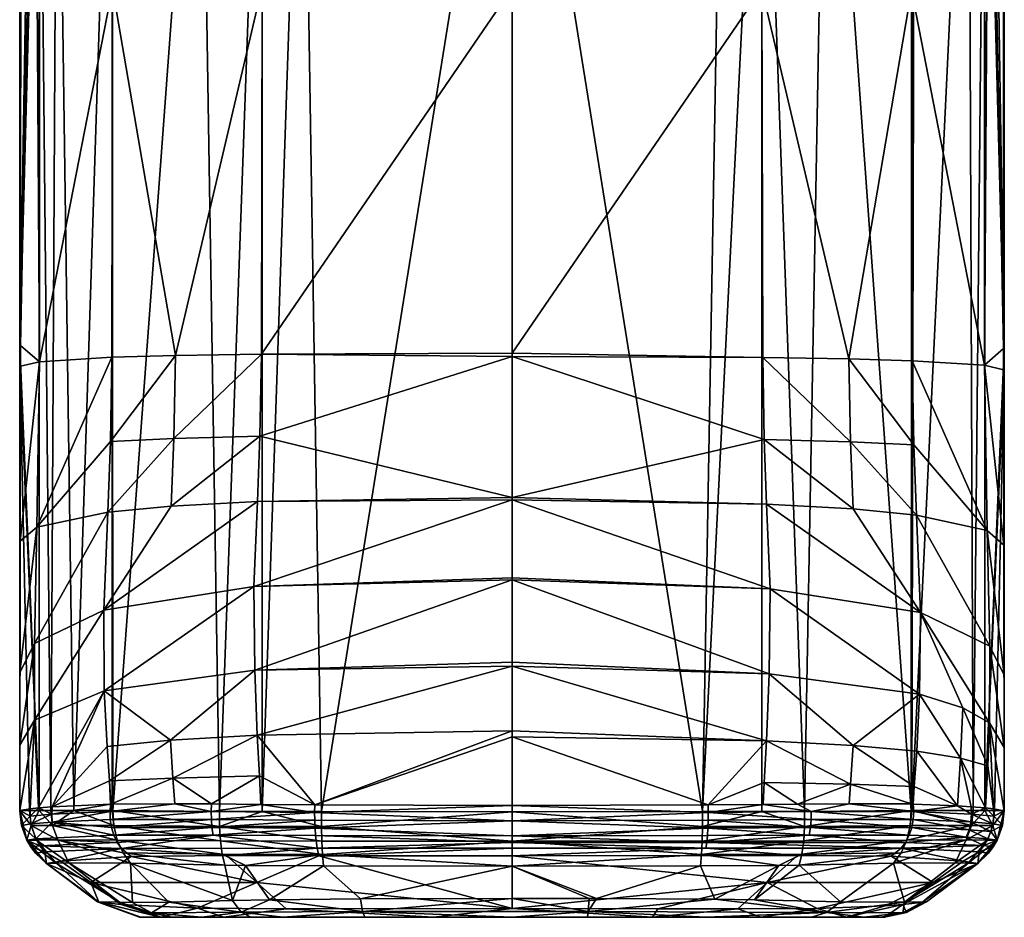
# Model space of a CAD drawing. Header units: centimetres. Extents: x -6.4 to 7.8, y -12.2 to -8.5.
# Tile 3 of 8: x -2.4 to -0.3, y -12.2 to -10.3. Entities that reach past the tile are written whole.
import ezdxf

# ---------------------------------------------------------------- set-up
doc = ezdxf.new("R2010")
doc.units = ezdxf.units.CM
doc.layers.get('0').update_dxf_attribs({"true_color": 0x5890e1})

msp = doc.modelspace()

# ---------------------------------------------------------------- meshes
at = {"color": 231, "true_color": 0xe499b8}
mesh = msp.add_polyface(dxfattribs=at)
corners = [(-1.3535, -11.9681, 29.4155), (-1.7472, -11.968, 29.4348), (-1.3535, -9.5143, 29.4155), (-1.7862, -9.5143, 29.4401), (-1.8694, -11.9679, 29.455), (-1.8694, -9.5143, 29.4552), (-1.9575, -11.9677, 29.4783), (-1.9967, -9.5143, 29.4921), (-2.1776, -11.9658, 29.6046), (-2.179, -9.5143, 29.606), (-2.179, -11.9658, 29.606), (-2.1793, -9.5143, 29.6063), (-2.2583, -11.9654, 29.7127), (-2.2929, -9.5143, 29.7885), (-2.3056, -11.9654, 29.8247), (-2.3298, -9.5143, 29.9155), (-2.3299, -11.9655, 29.9154), (-2.3695, -11.0049, 30.4315), (-2.3695, -11.0478, 30.4315), (-2.3497, -11.9657, 30.0349), (-2.3695, -11.9661, 30.4315), (-1.3535, -11.3191, 31.7995), (-1.3535, -11.0277, 31.5694), (-1.8741, -11.1924, 31.6137), (-1.8788, -11.3274, 31.748), (-2.0574, -11.3369, 31.676), (-2.1966, -11.552, 31.8862), (-2.1881, -11.3493, 31.5667), (-2.3398, -11.6209, 31.5091), (-2.3344, -11.3804, 31.217), (-2.3701, -11.6803, 31.0811), (-2.3692, -11.4095, 30.7722), (-2.3698, -11.831, 31.4467), (-2.3392, -11.7794, 31.8622), (-2.1953, -11.7186, 32.2338), (-1.8863, -11.5033, 32.0868), (-1.8847, -11.6757, 32.4301), (-1.3535, -11.489, 32.156), (-1.3535, -11.6593, 32.4872), (-1.3535, -11.4848, 32.1456), (-1.3535, -11.3242, 31.8072), (-1.3535, -11.8013, 32.6145), (-1.3535, -11.6672, 32.4975), (-1.8795, -11.8101, 32.5627), (-2.0585, -11.8202, 32.4903), (-1.8711, -11.0232, 31.5241), (-2.052, -11.1971, 31.5478), (-2.0485, -11.026, 31.4623), (-2.1827, -11.2034, 31.4465), (-2.1796, -11.0296, 31.3664), (-2.3292, -11.0387, 31.0497), (-2.3687, -11.0478, 30.6121), (-1.3535, -11.0208, 31.5665), (-2.3687, -11.0049, 30.6008)]
mesh.append_faces([[corners[k] for k in face] for face in [(0, 1, 2), (3, 1, 4), (5, 4, 6), (7, 6, 8), (9, 8, 10), (11, 10, 12), (13, 12, 14), (15, 14, 16), (17, 16, 18), (17, 15, 16), (16, 19, 18), (18, 19, 20), (21, 22, 23), (24, 23, 25), (26, 25, 27), (28, 27, 29), (30, 29, 31), (30, 28, 29), (30, 32, 28), (28, 32, 33), (26, 33, 34), (35, 34, 36), (37, 36, 38), (37, 35, 36), (37, 39, 35), (35, 39, 40), (24, 40, 21), (23, 24, 21), (41, 42, 43), (43, 42, 36), (44, 36, 34), (42, 38, 36), (23, 22, 45), (46, 45, 47), (48, 47, 49), (29, 49, 50), (31, 50, 51), (31, 29, 50), (22, 52, 45), (51, 50, 53), (27, 28, 26), (26, 28, 33), (34, 35, 26), (26, 35, 24), (25, 26, 24), (49, 29, 48), (48, 29, 27), (46, 27, 25), (23, 46, 25), (23, 45, 46), (47, 48, 46), (46, 48, 27), (24, 35, 40), (53, 17, 18), (51, 18, 31), (51, 53, 18), (18, 20, 31), (31, 20, 30)]], dxfattribs={"color": 231})
mesh = msp.add_polyface(dxfattribs=at)
corners = [(-1.3535, -9.5143, 29.4155), (-1.7472, -11.968, 29.4348), (-1.7862, -9.5143, 29.4401), (-2.3695, -11.0049, 30.4315), (-2.3448, -9.5143, 29.9984), (-2.3298, -9.5143, 29.9155), (-2.3648, -9.5143, 30.2145), (-2.3695, -9.5143, 30.4315), (-2.2929, -9.5143, 29.7885), (-2.3056, -11.9654, 29.8247), (-2.1793, -9.5143, 29.6063), (-2.2583, -11.9654, 29.7127), (-2.179, -9.5143, 29.606), (-2.179, -11.9658, 29.606), (-1.9967, -9.5143, 29.4921), (-2.1776, -11.9658, 29.6046), (-1.8694, -9.5143, 29.4552), (-1.9575, -11.9677, 29.4783), (-1.8694, -11.9679, 29.455), (-1.7744, -9.5143, 31.4245), (-1.8693, -10.2639, 31.4167), (-1.3535, -10.263, 31.4565), (-1.8694, -9.5143, 31.4078), (-2.1611, -9.5143, 31.2739), (-2.1783, -10.2665, 31.2659), (-2.179, -9.5143, 31.257), (-2.2816, -9.5143, 31.1025), (-2.3297, -9.5143, 30.9474), (-2.3292, -11.0387, 31.0497), (-2.1796, -11.0296, 31.3664), (-2.0485, -11.026, 31.4623), (-2.339, -9.5143, 30.8999), (-2.3687, -11.0049, 30.6008), (-2.3692, -9.5143, 30.4807), (-1.3535, -10.2667, 31.4566), (-1.8711, -11.0232, 31.5241), (-2.3694, -9.5143, 30.4561), (-2.3454, -9.5107, 30.0051), (-2.3294, -9.5107, 29.9156), (-2.3644, -9.5107, 30.2145), (-2.2949, -9.5107, 29.7945), (-2.18, -9.5107, 29.6075), (-1.7817, -9.5107, 29.4398), (-1.8693, -9.5107, 29.4555), (-1.9929, -9.5107, 29.491), (-2.3679, -9.5066, 30.4315), (-2.3677, -9.5066, 30.4807), (-2.1594, -9.5107, 31.2748), (-2.2826, -9.5107, 31.0993), (-2.3394, -9.5107, 30.8956), (-1.7682, -9.5068, 31.4239), (-1.3535, -9.5143, 31.4475)]
mesh.append_faces([[corners[k] for k in face] for face in [(0, 1, 2), (3, 4, 5), (3, 6, 4), (3, 7, 6), (5, 8, 9), (8, 10, 11), (10, 12, 13), (12, 14, 15), (14, 16, 17), (16, 2, 18), (19, 20, 21), (19, 22, 20), (20, 22, 23), (24, 23, 25), (26, 24, 25), (26, 27, 24), (24, 27, 28), (29, 24, 28), (29, 30, 24), (24, 30, 20), (23, 24, 20), (27, 31, 28), (28, 31, 32), (31, 33, 32), (34, 20, 35), (35, 20, 30), (7, 3, 36), (36, 3, 33), (33, 3, 32), (37, 38, 4), (6, 37, 4), (6, 39, 37), (6, 7, 39), (38, 40, 5), (4, 38, 5), (40, 41, 8), (5, 40, 8), (0, 2, 42), (42, 2, 43), (43, 2, 16), (44, 16, 14), (41, 14, 12), (10, 41, 12), (10, 8, 41), (44, 43, 16), (41, 44, 14), (36, 45, 7), (36, 33, 46), (47, 48, 25), (23, 47, 25), (23, 22, 47), (49, 33, 31), (27, 49, 31), (27, 48, 49), (27, 26, 48), (48, 26, 25), (22, 19, 50), (50, 19, 51)]], dxfattribs={"color": 231})
mesh = msp.add_polyface(dxfattribs=at)
corners = [(-0.3375, -9.5143, 30.4315), (-0.3374, -11.0112, 30.4315), (-0.3607, -9.5143, 30.0081), (-0.3772, -9.5143, 29.9155), (-0.4013, -11.9654, 29.8247), (-0.411, -9.5143, 29.7965), (-0.528, -11.9658, 29.606), (-0.5227, -9.5143, 29.6113), (-0.528, -9.5143, 29.606), (-0.9598, -11.968, 29.4348), (-0.9167, -9.5143, 29.4408), (-0.8375, -9.5143, 29.4551), (-1.3535, -9.5143, 29.4155), (-0.705, -9.5143, 29.4941), (-0.7494, -11.9677, 29.4783), (-0.5293, -11.9658, 29.6046), (-1.8711, -11.0232, 31.5241), (-1.3535, -11.0208, 31.5665), (-1.3535, -10.2667, 31.4566), (-1.8693, -10.2639, 31.4167), (-1.3535, -10.263, 31.4565), (-1.7744, -9.5143, 31.4245), (-1.3535, -9.5143, 31.4475), (-0.934, -9.5143, 31.4247), (-0.8376, -10.2677, 31.4169), (-0.8375, -9.5143, 31.4077), (-0.5473, -9.5143, 31.2751), (-0.8357, -11.0301, 31.5268), (-0.6583, -11.0329, 31.4649), (-0.5273, -11.0367, 31.3688), (-0.3777, -11.046, 31.0517), (-0.5286, -10.2702, 31.266), (-0.3682, -9.5143, 30.9019), (-0.3383, -11.0112, 30.6024), (-0.3377, -9.5143, 30.4807), (-0.3772, -9.5143, 30.9474), (-0.4261, -9.5143, 31.1042), (-0.528, -9.5143, 31.257), (-0.3376, -9.5143, 30.4561), (-0.3604, -9.5107, 30.0128), (-0.4098, -9.5107, 29.8007), (-0.5232, -9.5107, 29.6112), (-0.7102, -9.5107, 29.4924), (-0.9227, -9.5107, 29.4401), (-0.3389, -9.5068, 30.4315), (-0.3391, -9.5068, 30.4807), (-0.3675, -9.5107, 30.8956), (-0.4243, -9.5107, 31.0993), (-0.9387, -9.5068, 31.4239), (-0.5474, -9.5107, 31.2748)]
mesh.append_faces([[corners[k] for k in face] for face in [(0, 1, 2), (2, 1, 3), (4, 5, 3), (5, 6, 7), (7, 6, 8), (9, 10, 11), (9, 12, 10), (11, 13, 14), (13, 8, 15), (16, 17, 18), (19, 18, 20), (21, 20, 22), (22, 20, 23), (23, 20, 24), (25, 24, 26), (25, 23, 24), (20, 18, 24), (24, 18, 17), (27, 28, 24), (17, 27, 24), (29, 30, 31), (28, 31, 24), (28, 29, 31), (32, 33, 34), (32, 30, 33), (32, 35, 30), (30, 35, 31), (31, 35, 36), (37, 31, 36), (37, 26, 31), (31, 26, 24), (38, 34, 1), (0, 38, 1), (33, 1, 34), (2, 39, 0), (2, 3, 39), (39, 3, 40), (3, 5, 40), (40, 5, 41), (5, 7, 41), (41, 7, 8), (42, 8, 13), (11, 42, 13), (11, 43, 42), (11, 10, 43), (43, 10, 12), (42, 41, 8), (0, 44, 38), (34, 38, 45), (46, 47, 35), (32, 46, 35), (32, 34, 46), (48, 22, 23), (25, 48, 23), (25, 26, 49), (49, 26, 37), (47, 37, 36), (35, 47, 36), (37, 47, 49)]], dxfattribs={"color": 231})
mesh = msp.add_polyface(dxfattribs=at)
corners = [(-0.3772, -9.5143, 29.9155), (-0.3374, -11.0112, 30.4315), (-0.377, -11.9655, 29.9154), (-0.4013, -11.9654, 29.8247), (-0.528, -11.9658, 29.606), (-0.411, -9.5143, 29.7965), (-0.528, -9.5143, 29.606), (-0.5293, -11.9658, 29.6046), (-0.705, -9.5143, 29.4941), (-0.7494, -11.9677, 29.4783), (-0.8375, -9.5143, 29.4551), (-0.8375, -11.9679, 29.455), (-0.9598, -11.968, 29.4348), (-1.3535, -11.9681, 29.4155), (-1.3535, -9.5143, 29.4155), (-0.3374, -11.0551, 30.4315), (-0.3572, -11.9657, 30.0349), (-0.3375, -11.9658, 30.4315), (-0.8357, -11.0301, 31.5268), (-1.3535, -11.0208, 31.5665), (-1.3535, -11.0277, 31.5694), (-0.8327, -11.1991, 31.6187), (-1.3535, -11.3191, 31.7995), (-0.8278, -11.3329, 31.7554), (-1.3535, -11.3242, 31.8072), (-0.8205, -11.5076, 32.0971), (-1.3535, -11.4848, 32.1456), (-1.3535, -11.489, 32.156), (-0.8224, -11.6832, 32.4407), (-1.3535, -11.6593, 32.4872), (-1.3535, -11.6672, 32.4975), (-0.828, -11.8218, 32.5698), (-1.3535, -11.8013, 32.6145), (-0.3678, -11.7848, 31.874), (-0.3371, -11.8355, 31.4572), (-0.3671, -11.6262, 31.5191), (-0.5102, -11.5568, 31.8963), (-0.5186, -11.3555, 31.5733), (-0.6492, -11.3427, 31.683), (-0.6547, -11.204, 31.5525), (-0.3369, -11.686, 31.0918), (-0.3723, -11.3875, 31.2227), (-0.524, -11.2104, 31.451), (-0.6583, -11.0329, 31.4649), (-0.3376, -11.4175, 30.7778), (-0.3777, -11.046, 31.0517), (-0.5273, -11.0367, 31.3688), (-0.3383, -11.0551, 30.6142), (-0.3383, -11.0112, 30.6024), (-0.5119, -11.7252, 32.2449), (-0.6491, -11.8311, 32.4981), (-0.4226, -11.7534, 32.0839)]
mesh.append_faces([[corners[k] for k in face] for face in [(0, 1, 2), (3, 0, 2), (3, 4, 5), (6, 4, 7), (8, 7, 9), (10, 9, 11), (12, 10, 11), (12, 13, 14), (1, 15, 2), (2, 15, 16), (16, 15, 17), (18, 19, 20), (21, 20, 22), (23, 22, 24), (25, 24, 26), (27, 25, 26), (27, 28, 25), (27, 29, 28), (28, 29, 30), (31, 30, 32), (33, 34, 35), (36, 35, 37), (38, 37, 39), (21, 39, 18), (20, 21, 18), (34, 40, 35), (35, 40, 41), (37, 41, 42), (39, 42, 43), (40, 44, 41), (41, 44, 45), (43, 42, 46), (46, 42, 41), (45, 46, 41), (44, 47, 45), (45, 47, 48), (30, 31, 28), (49, 28, 50), (49, 25, 28), (49, 36, 25), (49, 51, 36), (24, 25, 23), (23, 25, 36), (38, 36, 37), (38, 23, 36), (38, 21, 23), (38, 39, 21), (23, 21, 22), (39, 43, 18), (37, 42, 39), (36, 51, 33), (35, 36, 33), (35, 41, 37), (47, 15, 48), (47, 44, 15), (15, 44, 17), (17, 44, 40), (15, 1, 48)]], dxfattribs={"color": 231})
mesh = msp.add_polyface(dxfattribs=at)
corners = [(-2.3698, -11.831, 31.4467), (-2.3695, -11.9658, 31.6341), (-2.3392, -11.7794, 31.8622), (-2.3485, -11.9621, 32.0348), (-2.3314, -11.9604, 32.1388), (-2.1953, -11.7186, 32.2338), (-2.3029, -11.9579, 32.2458), (-2.1897, -11.8334, 32.3803), (-2.0585, -11.8202, 32.4903), (-2.1849, -11.9046, 32.4336), (-2.0535, -11.8989, 32.5362), (-2.1818, -11.9523, 32.4581), (-2.0499, -11.9517, 32.5557), (-2.1825, -11.9523, 32.4573), (-2.3701, -11.6803, 31.0811), (-2.3695, -11.9661, 30.4315), (-2.3699, -11.9662, 31.0323), (-2.3551, -12.0268, 31.634), (-2.366, -11.9967, 31.634), (-2.3551, -12.0268, 30.4315), (-2.1829, -11.9842, 32.4598), (-2.1833, -11.9678, 32.4598), (-2.3027, -11.9895, 32.2469), (-2.1803, -12.0009, 32.4577), (-2.1754, -12.0169, 32.4533), (-2.3039, -11.9735, 32.2467), (-2.3487, -11.9776, 32.0351), (-1.9743, -11.9842, 32.5898), (-1.973, -12.0008, 32.5863), (-1.9747, -11.9678, 32.5906), (-2.3468, -11.9934, 32.0352), (-2.3365, -12.0243, 32.0345), (-2.3462, -11.9966, 30.0352), (-2.3353, -12.0267, 30.0364), (-2.2915, -12.0264, 29.8289), (-2.3497, -11.9657, 30.0349), (-2.3299, -11.9655, 29.9154), (-2.3021, -11.9964, 29.8256), (-2.3056, -11.9654, 29.8247), (-2.2583, -11.9654, 29.7127), (-2.1757, -11.9967, 29.6078), (-2.179, -11.9658, 29.606), (-2.1776, -11.9658, 29.6046), (-2.1686, -12.0268, 29.6162), (-1.9577, -11.9985, 29.4818)]
mesh.append_faces([[corners[k] for k in face] for face in [(0, 1, 2), (2, 1, 3), (4, 2, 3), (4, 5, 2), (4, 6, 5), (5, 6, 7), (8, 7, 9), (10, 9, 11), (12, 10, 11), (7, 8, 5), (7, 6, 9), (9, 6, 13), (11, 9, 13), (9, 10, 8), (14, 15, 16), (0, 16, 1), (0, 14, 16), (16, 17, 18), (1, 16, 18), (15, 19, 16), (16, 19, 17), (20, 21, 22), (23, 22, 24), (12, 11, 21), (21, 11, 13), (25, 13, 6), (4, 25, 6), (4, 26, 25), (4, 3, 26), (26, 3, 1), (23, 20, 22), (23, 27, 20), (23, 24, 28), (21, 20, 29), (13, 25, 21), (21, 25, 22), (22, 25, 30), (31, 30, 18), (17, 31, 18), (18, 30, 26), (1, 18, 26), (24, 22, 31), (31, 22, 30), (25, 26, 30), (19, 15, 32), (33, 32, 34), (15, 35, 32), (32, 35, 36), (37, 36, 38), (39, 37, 38), (39, 40, 37), (39, 41, 40), (40, 41, 42), (36, 37, 32), (32, 37, 34), (34, 37, 43), (37, 40, 43), (44, 40, 42)]], dxfattribs={"color": 231})
mesh = msp.add_polyface(dxfattribs=at)
corners = [(-2.003, -12.1675, 32.1778), (-1.9488, -12.1862, 32.1062), (-1.82, -12.1687, 32.2609), (-1.8267, -12.1861, 29.6607), (-1.8928, -12.186, 29.6899), (-1.9129, -12.1758, 29.6495), (-1.9939, -12.1861, 29.7764), (-2.0981, -12.1771, 29.8729), (-2.056, -12.1861, 29.8888), (-2.0801, -12.1861, 29.9649), (-2.1602, -12.16, 31.9684), (-2.0778, -12.1861, 31.9377), (-2.0624, -12.1549, 29.7228), (-1.9307, -12.1517, 29.6134), (-1.8541, -12.1499, 29.5806), (-2.1411, -12.0746, 29.646), (-1.9462, -12.0786, 29.5275), (-1.9041, -12.0792, 29.5142), (-1.8806, -12.1145, 32.3969), (-2.2235, -12.1145, 32.03), (-1.7521, -12.0591, 32.5782), (-1.9428, -12.0588, 32.5369), (-2.1399, -12.0604, 32.4203), (-2.0499, -11.9517, 32.5557), (-1.9741, -11.9522, 32.5887), (-2.0535, -11.8989, 32.5362), (-1.8751, -11.8944, 32.603), (-1.8719, -11.9531, 32.6189), (-2.0585, -11.8202, 32.4903), (-1.8795, -11.8101, 32.5627), (-1.8847, -11.6757, 32.4301), (-1.756, -12.0433, 32.6056), (-2.1599, -12.0439, 32.439), (-1.9747, -11.9678, 32.5906), (-1.7611, -11.9695, 32.6403), (-2.1833, -11.9678, 32.4598), (-1.973, -12.0008, 32.5863), (-2.1754, -12.0169, 32.4533), (-1.9706, -12.0166, 32.5797), (-1.7602, -12.002, 32.6345), (-1.9743, -11.9842, 32.5898), (-2.1829, -11.9842, 32.4598), (-2.1803, -12.0009, 32.4577), (-1.7608, -11.9858, 32.6389), (-2.1567, -12.0534, 29.6293), (-1.9518, -12.0559, 29.5073), (-1.7448, -12.0567, 29.4622), (-1.9577, -11.9985, 29.4818), (-2.1776, -11.9658, 29.6046), (-1.9575, -11.9677, 29.4783), (-1.8694, -11.9679, 29.455), (-1.7472, -11.9988, 29.4379), (-1.9557, -12.0285, 29.4917), (-2.1686, -12.0268, 29.6162), (-2.1757, -11.9967, 29.6078), (-1.7463, -12.0289, 29.4472), (-2.12, -12.1861, 31.6873), (-1.5154, -12.1862, 32.2146), (-2.123, -12.1861, 31.2391), (-1.6571, -12.186, 29.6252), (-2.122, -12.1861, 30.3444)]
mesh.append_faces([[corners[k] for k in face] for face in [(0, 1, 2), (3, 4, 5), (5, 4, 6), (7, 6, 8), (9, 7, 8), (10, 11, 0), (0, 11, 1), (5, 12, 13), (14, 5, 13), (12, 5, 7), (7, 5, 6), (13, 12, 15), (16, 13, 15), (16, 17, 13), (13, 17, 14), (0, 18, 19), (0, 2, 18), (20, 21, 18), (18, 21, 22), (19, 18, 22), (23, 24, 25), (25, 24, 26), (24, 27, 26), (28, 25, 29), (30, 28, 29), (26, 29, 25), (21, 31, 32), (22, 21, 32), (33, 34, 27), (24, 33, 27), (24, 23, 33), (33, 23, 35), (36, 37, 38), (39, 36, 38), (32, 31, 38), (34, 33, 40), (40, 33, 41), (42, 36, 40), (40, 36, 43), (16, 44, 45), (17, 45, 46), (47, 48, 49), (50, 47, 49), (50, 51, 47), (17, 16, 45), (16, 15, 44), (45, 52, 46), (45, 53, 52), (52, 54, 47), (55, 52, 47), (11, 56, 1), (1, 56, 57), (57, 56, 58), (59, 60, 9), (3, 9, 8), (6, 3, 8), (6, 4, 3), (3, 59, 9)]], dxfattribs={"color": 231})
mesh = msp.add_polyface(dxfattribs=at)
corners = [(-0.8869, -12.1686, 32.2608), (-0.8389, -12.1863, 32.1492), (-0.7233, -12.1678, 32.1906), (-0.6627, -12.1861, 32.0078), (-0.5832, -12.1628, 32.0473), (-0.5467, -12.16, 31.9684), (-0.584, -12.1861, 31.5542), (-0.7041, -12.1767, 29.7173), (-0.6272, -12.1861, 29.9638), (-0.7354, -12.1861, 29.7496), (-0.9523, -12.1861, 29.6408), (-0.6755, -12.1543, 29.6877), (-0.8528, -12.1499, 29.5806), (-0.543, -12.1552, 29.9436), (-0.5465, -12.1768, 30.1997), (-0.8028, -12.0792, 29.5142), (-0.7607, -12.0786, 29.5275), (-0.5658, -12.0746, 29.646), (-0.4835, -12.1145, 32.03), (-0.8265, -12.1145, 32.3969), (-0.5705, -12.0603, 32.4239), (-0.7641, -12.0588, 32.5369), (-0.6543, -11.9114, 32.5416), (-0.8325, -11.9077, 32.6072), (-0.7638, -11.9525, 32.5993), (-0.6571, -11.9517, 32.5555), (-0.5285, -11.9522, 32.4614), (-0.835, -11.9531, 32.6189), (-0.8224, -11.6832, 32.4407), (-0.828, -11.8218, 32.5698), (-0.6491, -11.8311, 32.4981), (-0.5228, -11.9161, 32.4403), (-0.7373, -12.0008, 32.5874), (-0.5281, -12.0009, 32.4592), (-0.736, -11.9842, 32.5911), (-0.5409, -12.0315, 32.4495), (-0.9515, -12.0315, 32.6178), (-0.5499, -12.0438, 32.4419), (-0.7357, -11.9679, 32.5919), (-0.5241, -11.9678, 32.4604), (-0.9483, -11.9695, 32.6406), (-0.525, -11.9842, 32.4608), (-0.9531, -12.0433, 32.6059), (-0.5334, -12.0169, 32.4553), (-0.7398, -12.0166, 32.5809), (-0.9491, -12.002, 32.6349), (-0.9485, -11.9858, 32.6392), (-0.7551, -12.0559, 29.5073), (-0.5502, -12.0534, 29.6293), (-0.7492, -11.9985, 29.4818), (-0.8375, -11.9679, 29.455), (-0.7494, -11.9677, 29.4783), (-0.5293, -11.9658, 29.6046), (-0.5312, -11.9967, 29.6078), (-0.5383, -12.0268, 29.6162), (-0.7512, -12.0285, 29.4917), (-0.9606, -12.0289, 29.4472), (-0.9621, -12.0567, 29.4622), (-1.1974, -12.186, 29.6148), (-0.5915, -12.1861, 30.2029)]
mesh.append_faces([[corners[k] for k in face] for face in [(0, 1, 2), (2, 1, 3), (4, 3, 5), (4, 2, 3), (3, 6, 5), (7, 8, 9), (10, 7, 9), (11, 7, 12), (11, 13, 7), (7, 13, 14), (8, 7, 14), (12, 15, 16), (11, 16, 17), (4, 18, 2), (19, 20, 21), (0, 2, 19), (19, 2, 18), (20, 19, 18), (11, 12, 16), (22, 23, 24), (25, 22, 24), (25, 26, 22), (23, 27, 24), (28, 29, 30), (30, 29, 22), (31, 30, 22), (23, 22, 29), (32, 33, 34), (35, 36, 37), (38, 39, 25), (24, 38, 25), (24, 27, 38), (34, 38, 40), (34, 41, 38), (42, 21, 37), (36, 42, 37), (21, 20, 37), (35, 43, 44), (36, 35, 44), (44, 43, 32), (45, 44, 32), (32, 34, 46), (33, 32, 43), (16, 47, 48), (49, 50, 51), (52, 49, 51), (52, 53, 49), (48, 47, 54), (54, 47, 55), (53, 55, 49), (53, 54, 55), (17, 16, 48), (16, 15, 47), (49, 55, 56), (57, 55, 47), (6, 3, 1), (58, 8, 59), (8, 10, 9)]], dxfattribs={"color": 231})
mesh = msp.add_polyface(dxfattribs=at)
corners = [(-0.6543, -11.9114, 32.5416), (-0.5285, -11.9522, 32.4614), (-0.5228, -11.9161, 32.4403), (-0.6491, -11.8311, 32.4981), (-0.5178, -11.8431, 32.3891), (-0.5119, -11.7252, 32.2449), (-0.4274, -11.8574, 32.2377), (-0.4226, -11.7534, 32.0839), (-0.3713, -11.8734, 32.0385), (-0.3678, -11.7848, 31.874), (-0.359, -11.9621, 32.0392), (-0.3375, -11.9661, 31.6342), (-0.3371, -11.8355, 31.4572), (-0.5252, -11.9523, 32.4581), (-0.4336, -11.9559, 32.321), (-0.4057, -11.9578, 32.251), (-0.3756, -11.9604, 32.1388), (-0.3375, -11.9658, 30.4315), (-0.3369, -11.686, 31.0918), (-0.5334, -12.0169, 32.4553), (-0.4159, -12.0211, 32.2498), (-0.5281, -12.0009, 32.4592), (-0.4096, -12.0056, 32.2514), (-0.3648, -12.009, 32.0394), (-0.4059, -11.9894, 32.252), (-0.525, -11.9842, 32.4608), (-0.5241, -11.9678, 32.4604), (-0.736, -11.9842, 32.5911), (-0.341, -11.9968, 31.6342), (-0.3588, -11.9775, 32.0395), (-0.3607, -11.9934, 32.0396), (-0.4046, -11.9733, 32.2519), (-0.6571, -11.9517, 32.5555), (-0.371, -12.0242, 32.0389), (-0.7357, -11.9679, 32.5919), (-0.3518, -12.0269, 31.6341), (-0.3519, -12.0268, 30.4315), (-0.5293, -11.9658, 29.6046), (-0.528, -11.9658, 29.606), (-0.5312, -11.9967, 29.6078), (-0.4048, -11.9964, 29.8256), (-0.5383, -12.0268, 29.6162), (-0.4154, -12.0264, 29.8289), (-0.4013, -11.9654, 29.8247), (-0.377, -11.9655, 29.9154), (-0.3607, -11.9966, 30.0352), (-0.3572, -11.9657, 30.0349)]
mesh.append_faces([[corners[k] for k in face] for face in [(0, 1, 2), (3, 2, 4), (5, 4, 6), (7, 6, 8), (9, 8, 10), (11, 9, 10), (11, 12, 9), (1, 13, 2), (2, 13, 14), (4, 14, 6), (4, 2, 14), (14, 15, 6), (6, 15, 16), (8, 16, 10), (8, 6, 16), (5, 3, 4), (5, 6, 7), (9, 7, 8), (12, 17, 18), (12, 11, 17), (19, 20, 21), (22, 23, 24), (25, 24, 26), (27, 21, 25), (25, 21, 22), (24, 25, 22), (28, 11, 29), (30, 29, 31), (24, 31, 26), (24, 30, 31), (24, 23, 30), (30, 23, 28), (29, 30, 28), (11, 10, 29), (29, 10, 16), (31, 16, 15), (14, 31, 15), (14, 26, 31), (14, 13, 26), (26, 13, 1), (32, 26, 1), (22, 33, 23), (22, 21, 20), (31, 29, 16), (25, 26, 34), (35, 28, 23), (28, 36, 17), (11, 28, 17), (37, 38, 39), (39, 38, 40), (41, 40, 42), (39, 40, 41), (38, 43, 40), (40, 43, 44), (45, 44, 46), (17, 45, 46), (17, 36, 45), (42, 40, 45), (45, 40, 44)]], dxfattribs={"color": 231})
mesh = msp.add_polyface(dxfattribs=at)
corners = [(-1.82, -12.1687, 32.2609), (-1.9488, -12.1862, 32.1062), (-1.5154, -12.1862, 32.2146), (-1.3535, -12.1682, 32.3086), (-1.0637, -12.1862, 32.2035), (-1.1959, -12.1744, 29.57), (-1.1974, -12.186, 29.6148), (-1.3534, -12.186, 29.6125), (-1.6619, -12.1745, 29.5806), (-1.6571, -12.186, 29.6252), (-1.8267, -12.1861, 29.6607), (-1.9129, -12.1758, 29.6495), (-1.8541, -12.1499, 29.5806), (-1.6661, -12.1478, 29.5418), (-1.3535, -12.1475, 29.5288), (-1.1944, -12.1475, 29.5312), (-1.9041, -12.0792, 29.5142), (-1.7427, -12.0803, 29.4819), (-1.3535, -12.0806, 29.4621), (-1.1793, -12.1475, 29.5318), (-1.8806, -12.1145, 32.3969), (-1.7521, -12.0591, 32.5782), (-1.3535, -12.0594, 32.5989), (-1.8795, -11.8101, 32.5627), (-1.8751, -11.8944, 32.603), (-1.7609, -11.954, 32.6392), (-1.3535, -11.8013, 32.6145), (-1.3535, -11.8137, 32.6209), (-1.8719, -11.9531, 32.6189), (-1.3535, -11.9551, 32.662), (-1.3535, -12.0436, 32.6265), (-1.756, -12.0433, 32.6056), (-1.3535, -12.032, 32.6385), (-1.7591, -12.0176, 32.6273), (-1.9706, -12.0166, 32.5797), (-1.7602, -12.002, 32.6345), (-1.973, -12.0008, 32.5863), (-1.7608, -11.9858, 32.6389), (-1.9743, -11.9842, 32.5898), (-1.7611, -11.9695, 32.6403), (-1.3535, -12.0182, 32.6486), (-1.3535, -11.9869, 32.6608), (-1.9428, -12.0588, 32.5369), (-1.7448, -12.0567, 29.4622), (-1.8694, -11.9679, 29.455), (-1.7472, -11.968, 29.4348), (-1.7472, -11.9988, 29.4379), (-1.3535, -11.9681, 29.4155), (-1.3535, -12.029, 29.4275), (-1.7463, -12.0289, 29.4472), (-1.9577, -11.9985, 29.4818), (-1.9557, -12.0285, 29.4917), (-0.584, -12.1861, 31.5542), (-2.123, -12.1861, 31.2391), (-2.1226, -12.1861, 30.9657), (-0.5841, -12.1861, 30.6551), (-2.122, -12.1861, 30.3444), (-0.5915, -12.1861, 30.2029)]
mesh.append_faces([[corners[k] for k in face] for face in [(0, 1, 2), (3, 2, 4), (5, 6, 7), (8, 7, 9), (10, 8, 9), (10, 11, 8), (12, 8, 11), (12, 13, 8), (8, 13, 14), (5, 14, 15), (3, 0, 2), (14, 5, 8), (8, 5, 7), (12, 16, 17), (13, 17, 18), (14, 18, 15), (14, 13, 18), (15, 18, 19), (13, 12, 17), (20, 0, 3), (21, 3, 22), (21, 20, 3), (23, 24, 25), (26, 25, 27), (26, 23, 25), (24, 28, 25), (25, 29, 27), (22, 30, 21), (21, 30, 31), (30, 32, 31), (31, 32, 33), (34, 33, 35), (36, 35, 37), (38, 37, 39), (32, 40, 33), (33, 40, 35), (35, 40, 41), (37, 41, 39), (37, 35, 41), (41, 29, 39), (39, 29, 25), (28, 39, 25), (34, 31, 33), (42, 21, 31), (17, 43, 18), (17, 16, 43), (44, 45, 46), (46, 45, 47), (48, 46, 47), (48, 49, 46), (48, 43, 49), (48, 18, 43), (49, 50, 46), (49, 43, 51), (52, 2, 53), (53, 54, 55), (55, 54, 56), (57, 56, 7), (7, 56, 9)]], dxfattribs={"color": 231})
mesh = msp.add_polyface(dxfattribs=at)
corners = [(-1.0527, -12.1685, 32.2927), (-1.0637, -12.1862, 32.2035), (-0.8869, -12.1686, 32.2608), (-1.3535, -12.1682, 32.3086), (-0.8389, -12.1863, 32.1492), (-0.9523, -12.1861, 29.6408), (-1.1959, -12.1744, 29.57), (-0.7041, -12.1767, 29.7173), (-1.1974, -12.186, 29.6148), (-1.1793, -12.1475, 29.5318), (-1.1944, -12.1475, 29.5312), (-0.9347, -12.1487, 29.5585), (-0.8528, -12.1499, 29.5806), (-1.3535, -12.0806, 29.4621), (-0.9642, -12.0803, 29.4819), (-0.8028, -12.0792, 29.5142), (-1.3535, -12.0594, 32.5989), (-0.8265, -12.1145, 32.3969), (-0.7641, -12.0588, 32.5369), (-1.3535, -11.8137, 32.6209), (-0.828, -11.8218, 32.5698), (-1.3535, -11.8013, 32.6145), (-0.9484, -11.954, 32.6395), (-1.3535, -11.9551, 32.662), (-0.8325, -11.9077, 32.6072), (-0.835, -11.9531, 32.6189), (-0.9485, -11.9858, 32.6392), (-0.736, -11.9842, 32.5911), (-0.9483, -11.9695, 32.6406), (-1.3535, -11.9869, 32.6608), (-0.9491, -12.002, 32.6349), (-1.3535, -12.0182, 32.6486), (-0.9501, -12.0176, 32.6276), (-0.7398, -12.0166, 32.5809), (-0.9515, -12.0315, 32.6178), (-0.7357, -11.9679, 32.5919), (-1.3535, -12.032, 32.6385), (-0.9531, -12.0433, 32.6059), (-1.3535, -12.0436, 32.6265), (-0.7373, -12.0008, 32.5874), (-0.9621, -12.0567, 29.4622), (-0.7551, -12.0559, 29.5073), (-1.3535, -11.9681, 29.4155), (-0.9598, -11.9988, 29.4379), (-1.3535, -12.029, 29.4275), (-0.9598, -11.968, 29.4348), (-0.8375, -11.9679, 29.455), (-0.7492, -11.9985, 29.4818), (-0.9606, -12.0289, 29.4472), (-0.7512, -12.0285, 29.4917), (-0.584, -12.1861, 31.5542), (-2.123, -12.1861, 31.2391), (-0.5841, -12.1861, 30.6551), (-1.5154, -12.1862, 32.2146), (-0.5915, -12.1861, 30.2029), (-1.3534, -12.186, 29.6125), (-0.6272, -12.1861, 29.9638), (-2.122, -12.1861, 30.3444)]
mesh.append_faces([[corners[k] for k in face] for face in [(0, 1, 2), (0, 3, 1), (1, 4, 2), (5, 6, 7), (5, 8, 6), (9, 6, 10), (9, 11, 6), (6, 11, 7), (7, 11, 12), (9, 13, 14), (11, 14, 15), (16, 17, 18), (16, 3, 17), (17, 3, 0), (2, 17, 0), (12, 11, 15), (11, 9, 14), (19, 20, 21), (19, 22, 20), (19, 23, 22), (20, 22, 24), (22, 25, 24), (26, 27, 28), (29, 28, 23), (29, 26, 28), (29, 30, 26), (29, 31, 30), (30, 31, 32), (33, 32, 34), (35, 25, 28), (25, 22, 28), (28, 22, 23), (32, 31, 34), (34, 31, 36), (37, 36, 38), (16, 37, 38), (16, 18, 37), (34, 36, 37), (30, 39, 26), (30, 32, 33), (14, 13, 40), (15, 40, 41), (42, 43, 44), (42, 45, 43), (43, 45, 46), (15, 14, 40), (46, 47, 43), (43, 47, 48), (44, 48, 40), (13, 44, 40), (48, 49, 40), (48, 44, 43), (50, 51, 52), (50, 1, 53), (50, 4, 1), (8, 54, 55), (8, 5, 56), (54, 52, 57)]], dxfattribs={"color": 231})
mesh = msp.add_polyface(dxfattribs=at)
corners = [(-2.0801, -12.1861, 29.9649), (-2.1641, -12.1552, 29.9435), (-2.0981, -12.1771, 29.8729), (-2.2082, -12.1543, 30.3426), (-2.122, -12.1861, 30.3444), (-2.209, -12.1543, 30.9654), (-2.1226, -12.1861, 30.9657), (-2.2091, -12.1543, 31.2391), (-2.123, -12.1861, 31.2391), (-2.12, -12.1861, 31.6873), (-2.2064, -12.1548, 31.6907), (-2.0778, -12.1861, 31.9377), (-2.1602, -12.16, 31.9684), (-2.137, -12.1554, 29.858), (-2.0624, -12.1549, 29.7228), (-2.1411, -12.0746, 29.646), (-2.2685, -12.074, 29.8968), (-2.295, -12.0744, 30.0413), (-2.3149, -12.075, 30.4315), (-2.3149, -12.0751, 30.9847), (-2.3149, -12.075, 31.6342), (-2.2235, -12.1145, 32.03), (-2.003, -12.1675, 32.1778), (-2.1399, -12.0604, 32.4203), (-2.2851, -12.0702, 32.0901), (-2.3551, -12.0268, 30.4315), (-2.3551, -12.0268, 31.634), (-2.3375, -12.0535, 31.6341), (-2.3471, -12.0407, 31.6341), (-2.1599, -12.0439, 32.439), (-2.3182, -12.0511, 32.0327), (-2.3283, -12.0384, 32.0337), (-2.1685, -12.0315, 32.447), (-1.9706, -12.0166, 32.5797), (-2.1754, -12.0169, 32.4533), (-2.3365, -12.0243, 32.0345), (-2.3353, -12.0267, 30.0364), (-2.2915, -12.0264, 29.8289), (-2.1567, -12.0534, 29.6293), (-2.3462, -11.9966, 30.0352), (-2.1686, -12.0268, 29.6162), (-1.9518, -12.0559, 29.5073), (-2.1757, -11.9967, 29.6078), (-1.9557, -12.0285, 29.4917)]
mesh.append_faces([[corners[k] for k in face] for face in [(0, 1, 2), (0, 3, 1), (0, 4, 3), (3, 4, 5), (5, 4, 6), (7, 6, 8), (9, 7, 8), (9, 10, 7), (9, 11, 10), (10, 11, 12), (7, 5, 6), (1, 13, 2), (2, 13, 14), (15, 13, 16), (15, 14, 13), (13, 1, 16), (16, 1, 17), (17, 1, 3), (18, 3, 5), (19, 5, 7), (20, 7, 10), (21, 10, 12), (22, 21, 12), (21, 23, 24), (20, 21, 24), (20, 10, 21), (20, 19, 7), (19, 18, 5), (3, 18, 17), (18, 19, 25), (25, 19, 26), (20, 27, 19), (19, 27, 28), (26, 19, 28), (23, 29, 24), (27, 30, 28), (27, 20, 30), (30, 20, 24), (29, 30, 24), (29, 31, 30), (29, 32, 31), (29, 33, 32), (33, 34, 32), (32, 34, 35), (31, 35, 26), (28, 31, 26), (28, 30, 31), (35, 31, 32), (18, 25, 17), (17, 25, 36), (16, 36, 37), (15, 37, 38), (36, 25, 39), (15, 16, 37), (16, 17, 36), (38, 40, 41), (38, 37, 40), (40, 42, 43)]], dxfattribs={"color": 231})
mesh = msp.add_polyface(dxfattribs=at)
corners = [(-0.5467, -12.16, 31.9684), (-0.584, -12.1861, 31.5542), (-0.539, -12.1767, 31.5543), (-0.4978, -12.1543, 31.5543), (-0.4978, -12.1543, 30.9654), (-0.5391, -12.1767, 30.6551), (-0.4979, -12.1543, 30.6551), (-0.5841, -12.1861, 30.6551), (-0.5915, -12.1861, 30.2029), (-0.5465, -12.1768, 30.1997), (-0.6272, -12.1861, 29.9638), (-0.543, -12.1552, 29.9436), (-0.5053, -12.1545, 30.1968), (-0.5658, -12.0746, 29.646), (-0.4384, -12.074, 29.8968), (-0.4119, -12.0744, 30.0413), (-0.392, -12.075, 30.4315), (-0.3915, -12.0749, 30.9847), (-0.3918, -12.0749, 31.6336), (-0.4835, -12.1145, 32.03), (-0.5832, -12.1628, 32.0473), (-0.4218, -12.0702, 32.0901), (-0.5705, -12.0603, 32.4239), (-0.6755, -12.1543, 29.6877), (-0.3892, -12.0511, 32.0369), (-0.5499, -12.0438, 32.4419), (-0.3792, -12.0383, 32.0381), (-0.5409, -12.0315, 32.4495), (-0.4159, -12.0211, 32.2498), (-0.3694, -12.0536, 31.6339), (-0.3599, -12.0408, 31.634), (-0.3518, -12.0269, 31.6341), (-0.371, -12.0242, 32.0389), (-0.3648, -12.009, 32.0394), (-0.4096, -12.0056, 32.2514), (-0.5334, -12.0169, 32.4553), (-0.3519, -12.0268, 30.4315), (-0.341, -11.9968, 31.6342), (-0.5502, -12.0534, 29.6293), (-0.4154, -12.0264, 29.8289), (-0.3716, -12.0267, 30.0364), (-0.5383, -12.0268, 29.6162), (-0.3607, -11.9966, 30.0352)]
mesh.append_faces([[corners[k] for k in face] for face in [(0, 1, 2), (3, 2, 4), (3, 0, 2), (2, 1, 5), (4, 5, 6), (4, 2, 5), (1, 7, 5), (5, 7, 8), (9, 8, 10), (11, 12, 9), (9, 12, 6), (5, 9, 6), (5, 8, 9), (11, 13, 14), (15, 11, 14), (15, 12, 11), (15, 16, 12), (12, 16, 6), (6, 16, 17), (4, 17, 3), (4, 6, 17), (17, 18, 3), (3, 18, 0), (0, 18, 19), (20, 0, 19), (18, 21, 19), (19, 21, 22), (11, 23, 13), (21, 18, 24), (25, 24, 26), (27, 26, 28), (26, 27, 25), (18, 29, 24), (24, 29, 30), (26, 30, 31), (32, 31, 33), (25, 22, 21), (24, 25, 21), (28, 26, 32), (34, 28, 32), (26, 24, 30), (31, 32, 26), (28, 35, 27), (16, 36, 17), (17, 36, 31), (30, 17, 31), (30, 29, 17), (17, 29, 18), (31, 36, 37), (13, 38, 39), (14, 39, 40), (15, 40, 36), (16, 15, 36), (38, 41, 39), (42, 36, 40), (39, 42, 40), (15, 14, 40), (14, 13, 39)]], dxfattribs={"color": 231})

doc.saveas('drawing.dxf')
